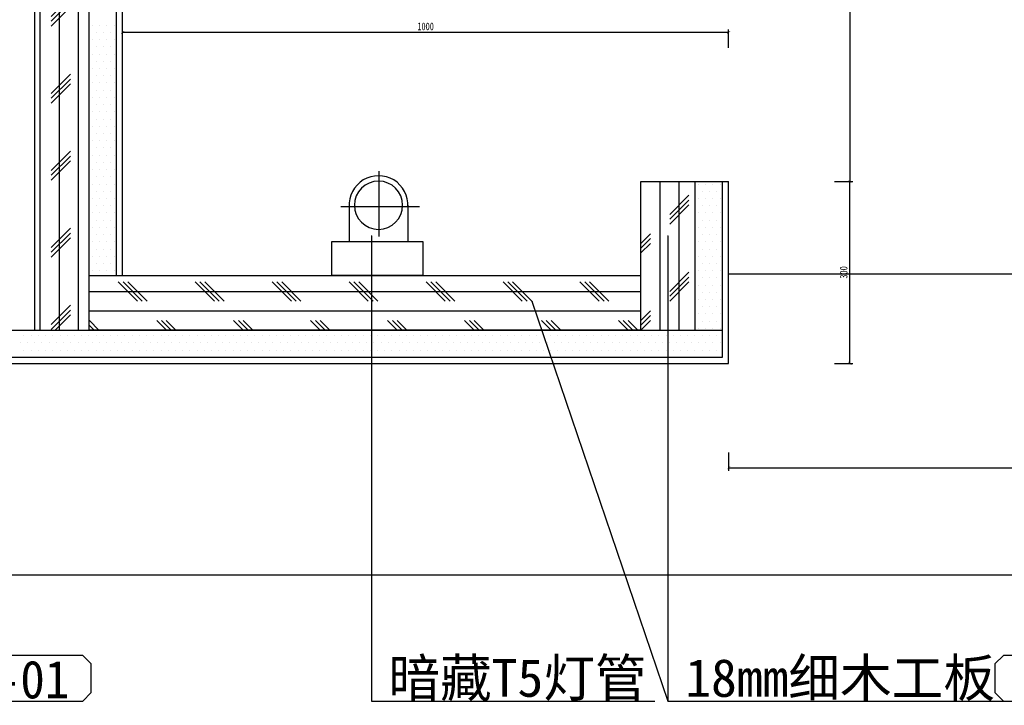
# Model space of a CAD drawing. Header units: millimetres. Extents: x 136 to 1233, y 1496 to 1946.
# Tile 2 of 6: x 477 to 802, y 1496 to 1722. Entities that reach past the tile are written whole.
import ezdxf

# ---------------------------------------------------------------- set-up
doc = ezdxf.new("R2010")
doc.units = ezdxf.units.MM
doc.header["$LTSCALE"] = 5
doc.linetypes.add('DASH', pattern=[0.35, 0.25, -0.1])
doc.layers.get('Defpoints').update_dxf_attribs({"color": 8})
for name, color, linetype in [('A-建筑-拆墙', 251, 'Continuous'), ('B-平面-到顶装饰造型线', 6, 'Continuous'), ('E--图例', 3, 'Continuous'), ('E-尺寸标注', 9, 'Continuous'), ('E-文本', 7, 'Continuous'), ('F-文本', 61, 'Continuous'), ('Q-立面-填充', 251, 'Continuous'), ('Q-立面-完成面造型线', 6, 'Continuous'), ('Q-立面-次粗线', 31, 'Continuous'), ('Q-立面-粗线', 30, 'Continuous')]:
    doc.layers.add(name, color=color, linetype=linetype)
doc.styles.add('-宋体', font='SimSun.ttf', dxfattribs={"width": 0.8})
doc.styles.add('CCD_DIM', font='SimSun.ttf', dxfattribs={"width": 0.8})
doc.styles.get("Standard").update_dxf_attribs({"font": 'SimSun.ttf'})
doc.styles.add('TXT', font='gbenor.shx', dxfattribs={"width": 0.7})
doc.dimstyles.new('1', dxfattribs={"dimscale": 0, "dimtxt": 2.5, "dimasz": 1.5, "dimexe": 1, "dimexo": 0, "dimgap": 0.3, "dimtad": 1, "dimdec": 0, "dimzin": 0, "dimdsep": 46, "dimtxsty": 'Standard', "dimblk": 'ARCHTICK', "dimcen": 0.09, "dimclrd": 8, "dimclre": 8, "dimclrt": 4, "dimadec": 0, "dimazin": 0, "dimtfac": 1, "dimtdec": 0, "dimtix": 1, "dimtofl": 0, "dimtmove": 2, "dimatfit": 3, "dimldrblk": 'DOTSMALL', "dimfxl": 5, "dimfxlon": 1, "dimtolj": 1, "dimtzin": 0, "dimarcsym": 0})
doc.dimstyles.get("Standard").update_dxf_attribs({"dimtxt": 0.18, "dimasz": 0.18, "dimexe": 0.18, "dimexo": 0.0625, "dimgap": 0.09, "dimtad": 0, "dimtih": 1, "dimtoh": 1, "dimdec": 4, "dimzin": 0, "dimdsep": 46, "dimtxsty": 'Standard', "dimcen": 0.09, "dimadec": 0, "dimazin": 0, "dimtfac": 1, "dimtdec": 4, "dimtofl": 0, "dimtmove": 0, "dimatfit": 3, "dimfxl": 1, "dimtolj": 1, "dimtzin": 0, "dimarcsym": 0})

# ---------------------------------------------------------------- blocks, each defined once
blk = doc.blocks.new('A$C7F302FAF')
at = {"layer": 'B-平面-到顶装饰造型线', "color": 8}
for p, q in [((12.95, 10.71), (12.95, 28.62)), ((24.1, 18.84), (2.41, 18.84))]:
    blk.add_line(p, q, dxfattribs=at)
at = {"layer": 'B-平面-到顶装饰造型线', "color": 31}
for p, q in [((4.7, 19.29), (4.7, 9.36)), ((20.9, 19.29), (20.9, 9.36)), ((0, 9.36), (25, 9.36)), ((0, 0), (0, 9.36)), ((25, 9.36), (25, 0)), ((25, 0), (0, 0))]:
    blk.add_line(p, q, dxfattribs=at)
blk.add_ellipse((12.8, 19.29), major_axis=(-5.73, 5.73), ratio=1, start_param=3.871223, end_param=7.124352, dxfattribs=at)
at = {"layer": 'B-平面-到顶装饰造型线', "color": 8}
blk.add_ellipse((12.8, 19.29), major_axis=(4.69, 4.69), ratio=1, start_param=5.497787, end_param=11.780972, dxfattribs=at)
blk = doc.blocks.new('_ArchTick')
at = {"color": 0, "linetype": 'ByBlock', "const_width": 0.15}
blk.add_lwpolyline([(-0.5, -0.5), (0.5, 0.5)], dxfattribs=at)
blk = doc.blocks.new('*D11')
at = {"layer": 'Defpoints', "color": 0, "ltscale": 0.2, "transparency": 16777216}
for p in [(711.42, 1608.54), (911.42, 1608.54), (911.42, 1574.15)]:
    blk.add_point(p, dxfattribs=at)
at = {"layer": 'E-尺寸标注', "color": 44, "lineweight": -2, "ltscale": 0.2, "transparency": 16777216}
for p, q in [((711.42, 1579.15), (711.42, 1573.15)), ((911.42, 1579.15), (911.42, 1573.15)), ((711.42, 1574.15), (911.42, 1574.15))]:
    blk.add_line(p, q, dxfattribs=at)
at = {"layer": 'E-尺寸标注', "color": 44, "lineweight": -2, "ltscale": 0.2, "transparency": 16777216, "rotation": 180}
blk.add_blockref('_ArchTick', (711.42, 1574.15), dxfattribs=at)
at = {"layer": 'E-尺寸标注', "color": 44, "lineweight": -2, "ltscale": 0.2, "transparency": 16777216}
blk.add_blockref('_ArchTick', (911.42, 1574.15), dxfattribs=at)
at = {"layer": 'E-尺寸标注', "color": 50, "ltscale": 0.2, "transparency": 16777216, "insert": (811.42, 1576.15), "char_height": 2.5, "attachment_point": 5, "style": 'CCD_DIM'}
blk.add_mtext('\\A1;1000', dxfattribs=at)
blk = doc.blocks.new('HBA_Leader_Dot')
at = {"color": 0, "linetype": 'ByBlock'}
blk.add_line((-5, 0), (-10, 0), dxfattribs=at)
at = {"color": 0, "linetype": 'ByBlock', "const_width": 5}
blk.add_lwpolyline([(-2.5, 0, 1), (2.5, 0, 1)], format="xyb", close=True, dxfattribs=at)
blk = doc.blocks.new('*D13')
at = {"layer": 'Defpoints', "color": 0, "ltscale": 0.2, "transparency": 16777216}
for p in [(711.42, 1668.54), (751.39, 1668.54), (711.42, 1608.54)]:
    blk.add_point(p, dxfattribs=at)
at = {"layer": 'E-尺寸标注', "color": 44, "lineweight": -2, "ltscale": 0.2, "transparency": 16777216}
for p, q in [((746.39, 1668.54), (752.39, 1668.54)), ((751.39, 1608.54), (751.39, 1668.54)), ((746.39, 1608.54), (752.39, 1608.54))]:
    blk.add_line(p, q, dxfattribs=at)
for p, rotation in [((751.39, 1668.54), 90), ((751.39, 1608.54), 270)]:
    blk.add_blockref('_ArchTick', p, dxfattribs=dict(at, rotation=rotation))
at = {"layer": 'E-尺寸标注', "color": 50, "ltscale": 0.2, "transparency": 16777216, "insert": (749.39, 1638.54), "char_height": 2.5, "attachment_point": 5, "rotation": 90, "style": 'CCD_DIM'}
blk.add_mtext('\\A1;300', dxfattribs=at)
blk = doc.blocks.new('*D14')
at = {"layer": 'Defpoints', "color": 0, "ltscale": 0.2, "transparency": 16777216}
for p in [(511.42, 1717.65), (511.42, 1668.54), (711.42, 1668.54)]:
    blk.add_point(p, dxfattribs=at)
at = {"layer": 'E-尺寸标注', "color": 44, "lineweight": -2, "ltscale": 0.2, "transparency": 16777216}
for p, q in [((511.42, 1712.65), (511.42, 1718.65)), ((711.42, 1717.65), (511.42, 1717.65)), ((711.42, 1712.65), (711.42, 1718.65))]:
    blk.add_line(p, q, dxfattribs=at)
at = {"layer": 'E-尺寸标注', "color": 44, "lineweight": -2, "ltscale": 0.2, "transparency": 16777216, "rotation": 180}
blk.add_blockref('_ArchTick', (511.42, 1717.65), dxfattribs=at)
at = {"layer": 'E-尺寸标注', "color": 44, "lineweight": -2, "ltscale": 0.2, "transparency": 16777216}
blk.add_blockref('_ArchTick', (711.42, 1717.65), dxfattribs=at)
at = {"layer": 'E-尺寸标注', "color": 50, "ltscale": 0.2, "transparency": 16777216, "insert": (611.42, 1719.65), "char_height": 2.5, "attachment_point": 5, "style": 'CCD_DIM'}
blk.add_mtext('\\A1;1000', dxfattribs=at)
blk = doc.blocks.new('*D15')
at = {"layer": 'Defpoints', "color": 0, "ltscale": 0.2, "transparency": 16777216}
for p in [(711.42, 1808.54), (711.42, 1668.54), (751.39, 1668.54)]:
    blk.add_point(p, dxfattribs=at)
at = {"layer": 'E-尺寸标注', "color": 44, "lineweight": -2, "ltscale": 0.2, "transparency": 16777216}
for p, q in [((746.39, 1808.54), (752.39, 1808.54)), ((751.39, 1808.54), (751.39, 1668.54)), ((746.39, 1668.54), (752.39, 1668.54))]:
    blk.add_line(p, q, dxfattribs=at)
for p, rotation in [((751.39, 1808.54), 90), ((751.39, 1668.54), 270)]:
    blk.add_blockref('_ArchTick', p, dxfattribs=dict(at, rotation=rotation))
at = {"layer": 'E-尺寸标注', "color": 50, "ltscale": 0.2, "transparency": 16777216, "insert": (749.39, 1738.54), "char_height": 2.5, "attachment_point": 5, "rotation": 90, "style": 'CCD_DIM'}
blk.add_mtext('\\A1;700', dxfattribs=at)
blk = doc.blocks.new('材料编号1')
at = {"layer": 'E--图例', "color": 3}
blk.add_lwpolyline([(8.715, -1.898), (8.715, -0.637), (8.346, -0.267), (1.889, -0.267), (1.52, -0.637), (1.52, -1.898), (1.889, -2.267), (8.346, -2.267)], close=True, dxfattribs=at)
at = {"layer": 'E-文本', "style": 'TXT', "width": 0.7}
blk.add_attdef('编号', (1.608, -2.296), '', height=2, dxfattribs=at)

msp = doc.modelspace()

# ---------------------------------------------------------------- hatches: boundary and pattern name
at = {"layer": 'Q-立面-填充', "ltscale": 0.2}
h = msp.add_hatch(dxfattribs=at)
h.set_pattern_fill('CORK', color=256, scale=10, angle=90, style=0)
h.set_pattern_definition([(90, (-1104307.877, -602771.918), (-6.35, 4e-16), []), (225, (-1104304.702, -602768.743), (12.70000549, -12.70000549), [8.98026, -8.98026]), (225, (-1104304.702, -602767.156), (12.70000549, -12.70000549), [8.98026, -8.98026]), (225, (-1104304.702, -602765.568), (12.70000549, -12.70000549), [8.98026, -8.98026])])
h.paths.add_polyline_path([(500.42, 1819.54), (482.42, 1819.54), (482.42, 1619.54), (500.42, 1619.54)])
h = msp.add_hatch(dxfattribs=at)
h.set_pattern_fill('CORK', color=256, scale=10, angle=90, style=0)
h.set_pattern_definition([(90, (682.4174, 1619.5437), (-6.35, 4e-16), []), (225, (685.592, 1622.719), (12.7, -12.7), [8.9803, -8.9803]), (225, (685.592, 1624.306), (12.7, -12.7), [8.9803, -8.9803]), (225, (685.592, 1625.894), (12.7, -12.7), [8.9803, -8.9803])])
h.paths.add_polyline_path([(700.42, 1668.54), (682.42, 1668.54), (682.42, 1619.54), (700.42, 1619.54)])
h = msp.add_hatch(dxfattribs=at)
h.set_pattern_fill('CORK', color=256, scale=10, style=0)
h.set_pattern_definition([(0, (500.4174, 1619.5437), (0, 6.35), []), (135, (503.592, 1616.369), (-12.7, -12.7), [8.9803, -8.9803]), (135, (505.18, 1616.369), (-12.7, -12.7), [8.9803, -8.9803]), (135, (506.767, 1616.369), (-12.7, -12.7), [8.9803, -8.9803])])
h.paths.add_polyline_path([(682.42, 1637.54), (511.42, 1637.54), (500.42, 1637.54), (500.42, 1619.54), (682.42, 1619.54)])

# ---------------------------------------------------------------- linework, layer by layer
at = {"layer": 'Defpoints', "linetype": 'Continuous'}
msp.add_lwpolyline([(314.26, 1538.82), (1065.55, 1538.82), (1065.55, 1945.57), (314.26, 1945.57)], close=True, dxfattribs=at)
at = {"layer": 'Q-立面-完成面造型线', "ltscale": 0.2}
for p, q in [((511.42, 1637.54, 6.89), (511.42, 1808.54, 6.89)), ((682.42, 1637.54, 6.89), (682.42, 1668.54, 6.89)), ((682.42, 1668.54, 6.89), (711.42, 1668.54, 6.89)), ((711.42, 1608.54, 6.89), (711.42, 1668.54, 6.89)), ((511.42, 1637.54, 6.89), (682.42, 1637.54, 6.89)), ((314.26, 1608.54, 6.89), (711.42, 1608.54, 6.89))]:
    msp.add_line(p, q, dxfattribs=at)
at = {"layer": 'Q-立面-次粗线', "ltscale": 0.2}
for p, q in [((482.42, 1619.54, 6.89), (482.42, 1837.54, 6.89)), ((500.42, 1619.54, 6.89), (500.42, 1819.54, 6.89)), ((509.42, 1637.54, 6.89), (509.42, 1819.54, 6.89)), ((501.47, 1720.08, 6.89), (501.47, 1720.08, 6.89)), ((503.85, 1720.08, 6.89), (503.85, 1720.08, 6.89)), ((506.23, 1720.08, 6.89), (506.23, 1720.08, 6.89)), ((508.61, 1720.08, 6.89), (508.61, 1720.08, 6.89)), ((502.66, 1717.7, 6.89), (502.66, 1717.7, 6.89)), ((505.04, 1717.7, 6.89), (505.04, 1717.7, 6.89)), ((507.42, 1717.7, 6.89), (507.42, 1717.7, 6.89)), ((501.47, 1715.32, 6.89), (501.47, 1715.32, 6.89)), ((502.66, 1712.94, 6.89), (502.66, 1712.94, 6.89)), ((503.85, 1715.32, 6.89), (503.85, 1715.32, 6.89)), ((505.04, 1712.94, 6.89), (505.04, 1712.94, 6.89)), ((506.23, 1715.32, 6.89), (506.23, 1715.32, 6.89)), ((507.42, 1712.94, 6.89), (507.42, 1712.94, 6.89)), ((508.61, 1715.32, 6.89), (508.61, 1715.32, 6.89)), ((501.47, 1710.56, 6.89), (501.47, 1710.56, 6.89)), ((503.85, 1710.56, 6.89), (503.85, 1710.56, 6.89)), ((506.23, 1710.56, 6.89), (506.23, 1710.56, 6.89)), ((508.61, 1710.56, 6.89), (508.61, 1710.56, 6.89)), ((502.66, 1708.17, 6.89), (502.66, 1708.17, 6.89)), ((505.04, 1708.17, 6.89), (505.04, 1708.17, 6.89)), ((507.42, 1708.17, 6.89), (507.42, 1708.17, 6.89)), ((501.47, 1705.79, 6.89), (501.47, 1705.79, 6.89)), ((502.66, 1703.41, 6.89), (502.66, 1703.41, 6.89)), ((503.85, 1705.79, 6.89), (503.85, 1705.79, 6.89)), ((505.04, 1703.41, 6.89), (505.04, 1703.41, 6.89)), ((506.23, 1705.79, 6.89), (506.23, 1705.79, 6.89)), ((507.42, 1703.41, 6.89), (507.42, 1703.41, 6.89)), ((508.61, 1705.79, 6.89), (508.61, 1705.79, 6.89)), ((501.47, 1701.03, 6.89), (501.47, 1701.03, 6.89)), ((503.85, 1701.03, 6.89), (503.85, 1701.03, 6.89)), ((506.23, 1701.03, 6.89), (506.23, 1701.03, 6.89)), ((508.61, 1701.03, 6.89), (508.61, 1701.03, 6.89)), ((501.47, 1696.27, 6.89), (501.47, 1696.27, 6.89)), ((502.66, 1698.65, 6.89), (502.66, 1698.65, 6.89)), ((503.85, 1696.27, 6.89), (503.85, 1696.27, 6.89)), ((505.04, 1698.65, 6.89), (505.04, 1698.65, 6.89)), ((506.23, 1696.27, 6.89), (506.23, 1696.27, 6.89)), ((507.42, 1698.65, 6.89), (507.42, 1698.65, 6.89)), ((508.61, 1696.27, 6.89), (508.61, 1696.27, 6.89)), ((502.66, 1693.89, 6.89), (502.66, 1693.89, 6.89)), ((505.04, 1693.89, 6.89), (505.04, 1693.89, 6.89)), ((507.42, 1693.89, 6.89), (507.42, 1693.89, 6.89)), ((501.47, 1691.51, 6.89), (501.47, 1691.51, 6.89)), ((503.85, 1691.51, 6.89), (503.85, 1691.51, 6.89)), ((506.23, 1691.51, 6.89), (506.23, 1691.51, 6.89)), ((508.61, 1691.51, 6.89), (508.61, 1691.51, 6.89)), ((501.47, 1686.74, 6.89), (501.47, 1686.74, 6.89)), ((502.66, 1689.12, 6.89), (502.66, 1689.12, 6.89)), ((503.85, 1686.74, 6.89), (503.85, 1686.74, 6.89)), ((505.04, 1689.12, 6.89), (505.04, 1689.12, 6.89)), ((506.23, 1686.74, 6.89), (506.23, 1686.74, 6.89)), ((507.42, 1689.12, 6.89), (507.42, 1689.12, 6.89)), ((508.61, 1686.74, 6.89), (508.61, 1686.74, 6.89)), ((502.66, 1684.36, 6.89), (502.66, 1684.36, 6.89)), ((505.04, 1684.36, 6.89), (505.04, 1684.36, 6.89)), ((507.42, 1684.36, 6.89), (507.42, 1684.36, 6.89)), ((501.47, 1681.98, 6.89), (501.47, 1681.98, 6.89)), ((503.85, 1681.98, 6.89), (503.85, 1681.98, 6.89)), ((506.23, 1681.98, 6.89), (506.23, 1681.98, 6.89)), ((508.61, 1681.98, 6.89), (508.61, 1681.98, 6.89)), ((501.47, 1677.22, 6.89), (501.47, 1677.22, 6.89)), ((502.66, 1679.6, 6.89), (502.66, 1679.6, 6.89)), ((503.85, 1677.22, 6.89), (503.85, 1677.22, 6.89)), ((505.04, 1679.6, 6.89), (505.04, 1679.6, 6.89)), ((506.23, 1677.22, 6.89), (506.23, 1677.22, 6.89)), ((507.42, 1679.6, 6.89), (507.42, 1679.6, 6.89)), ((508.61, 1677.22, 6.89), (508.61, 1677.22, 6.89)), ((502.66, 1674.84, 6.89), (502.66, 1674.84, 6.89)), ((505.04, 1674.84, 6.89), (505.04, 1674.84, 6.89)), ((507.42, 1674.84, 6.89), (507.42, 1674.84, 6.89)), ((501.47, 1672.46, 6.89), (501.47, 1672.46, 6.89)), ((503.85, 1672.46, 6.89), (503.85, 1672.46, 6.89)), ((506.23, 1672.46, 6.89), (506.23, 1672.46, 6.89)), ((508.61, 1672.46, 6.89), (508.61, 1672.46, 6.89)), ((501.47, 1667.69, 6.89), (501.47, 1667.69, 6.89)), ((502.66, 1670.07, 6.89), (502.66, 1670.07, 6.89)), ((503.85, 1667.69, 6.89), (503.85, 1667.69, 6.89)), ((505.04, 1670.07, 6.89), (505.04, 1670.07, 6.89)), ((506.23, 1667.69, 6.89), (506.23, 1667.69, 6.89)), ((507.42, 1670.07, 6.89), (507.42, 1670.07, 6.89)), ((508.61, 1667.69, 6.89), (508.61, 1667.69, 6.89)), ((700.42, 1619.54, 6.89), (700.42, 1668.54, 6.89)), ((701.49, 1667.69, 6.89), (701.49, 1667.69, 6.89)), ((703.87, 1667.69, 6.89), (703.87, 1667.69, 6.89)), ((706.25, 1667.69, 6.89), (706.25, 1667.69, 6.89)), ((708.64, 1667.69, 6.89), (708.64, 1667.69, 6.89)), ((709.42, 1610.54, 6.89), (709.42, 1668.54, 6.89)), ((502.66, 1665.31, 6.89), (502.66, 1665.31, 6.89)), ((505.04, 1665.31, 6.89), (505.04, 1665.31, 6.89)), ((507.42, 1665.31, 6.89), (507.42, 1665.31, 6.89)), ((702.68, 1665.31, 6.89), (702.68, 1665.31, 6.89)), ((705.06, 1665.31, 6.89), (705.06, 1665.31, 6.89)), ((707.44, 1665.31, 6.89), (707.44, 1665.31, 6.89)), ((501.47, 1662.93, 6.89), (501.47, 1662.93, 6.89)), ((502.66, 1660.55, 6.89), (502.66, 1660.55, 6.89)), ((503.85, 1662.93, 6.89), (503.85, 1662.93, 6.89)), ((505.04, 1660.55, 6.89), (505.04, 1660.55, 6.89)), ((506.23, 1662.93, 6.89), (506.23, 1662.93, 6.89)), ((507.42, 1660.55, 6.89), (507.42, 1660.55, 6.89)), ((508.61, 1662.93, 6.89), (508.61, 1662.93, 6.89)), ((701.49, 1662.93, 6.89), (701.49, 1662.93, 6.89)), ((702.68, 1660.55, 6.89), (702.68, 1660.55, 6.89)), ((703.87, 1662.93, 6.89), (703.87, 1662.93, 6.89)), ((705.06, 1660.55, 6.89), (705.06, 1660.55, 6.89)), ((706.25, 1662.93, 6.89), (706.25, 1662.93, 6.89)), ((707.44, 1660.55, 6.89), (707.44, 1660.55, 6.89)), ((708.64, 1662.93, 6.89), (708.64, 1662.93, 6.89)), ((501.47, 1658.17, 6.89), (501.47, 1658.17, 6.89)), ((503.85, 1658.17, 6.89), (503.85, 1658.17, 6.89)), ((506.23, 1658.17, 6.89), (506.23, 1658.17, 6.89)), ((508.61, 1658.17, 6.89), (508.61, 1658.17, 6.89)), ((701.49, 1658.17, 6.89), (701.49, 1658.17, 6.89)), ((703.87, 1658.17, 6.89), (703.87, 1658.17, 6.89)), ((706.25, 1658.17, 6.89), (706.25, 1658.17, 6.89)), ((708.64, 1658.17, 6.89), (708.64, 1658.17, 6.89)), ((502.66, 1655.79, 6.89), (502.66, 1655.79, 6.89)), ((505.04, 1655.79, 6.89), (505.04, 1655.79, 6.89)), ((507.42, 1655.79, 6.89), (507.42, 1655.79, 6.89)), ((702.68, 1655.79, 6.89), (702.68, 1655.79, 6.89)), ((705.06, 1655.79, 6.89), (705.06, 1655.79, 6.89)), ((707.44, 1655.79, 6.89), (707.44, 1655.79, 6.89)), ((501.47, 1653.41, 6.89), (501.47, 1653.41, 6.89)), ((502.66, 1651.02, 6.89), (502.66, 1651.02, 6.89)), ((503.85, 1653.41, 6.89), (503.85, 1653.41, 6.89)), ((505.04, 1651.02, 6.89), (505.04, 1651.02, 6.89)), ((506.23, 1653.41, 6.89), (506.23, 1653.41, 6.89)), ((507.42, 1651.02, 6.89), (507.42, 1651.02, 6.89)), ((508.61, 1653.41, 6.89), (508.61, 1653.41, 6.89)), ((701.49, 1653.41, 6.89), (701.49, 1653.41, 6.89)), ((702.68, 1651.02, 6.89), (702.68, 1651.02, 6.89)), ((703.87, 1653.41, 6.89), (703.87, 1653.41, 6.89)), ((705.06, 1651.02, 6.89), (705.06, 1651.02, 6.89)), ((706.25, 1653.41, 6.89), (706.25, 1653.41, 6.89)), ((707.44, 1651.02, 6.89), (707.44, 1651.02, 6.89)), ((708.64, 1653.41, 6.89), (708.64, 1653.41, 6.89)), ((501.47, 1648.64, 6.89), (501.47, 1648.64, 6.89)), ((503.85, 1648.64, 6.89), (503.85, 1648.64, 6.89)), ((506.23, 1648.64, 6.89), (506.23, 1648.64, 6.89)), ((508.61, 1648.64, 6.89), (508.61, 1648.64, 6.89)), ((701.49, 1648.64, 6.89), (701.49, 1648.64, 6.89)), ((703.87, 1648.64, 6.89), (703.87, 1648.64, 6.89)), ((706.25, 1648.64, 6.89), (706.25, 1648.64, 6.89)), ((708.64, 1648.64, 6.89), (708.64, 1648.64, 6.89)), ((502.66, 1646.26, 6.89), (502.66, 1646.26, 6.89)), ((505.04, 1646.26, 6.89), (505.04, 1646.26, 6.89)), ((507.42, 1646.26, 6.89), (507.42, 1646.26, 6.89)), ((702.68, 1646.26, 6.89), (702.68, 1646.26, 6.89)), ((705.06, 1646.26, 6.89), (705.06, 1646.26, 6.89)), ((707.44, 1646.26, 6.89), (707.44, 1646.26, 6.89)), ((501.47, 1643.88, 6.89), (501.47, 1643.88, 6.89)), ((502.66, 1641.5, 6.89), (502.66, 1641.5, 6.89)), ((503.85, 1643.88, 6.89), (503.85, 1643.88, 6.89)), ((505.04, 1641.5, 6.89), (505.04, 1641.5, 6.89)), ((506.23, 1643.88, 6.89), (506.23, 1643.88, 6.89)), ((507.42, 1641.5, 6.89), (507.42, 1641.5, 6.89)), ((508.61, 1643.88, 6.89), (508.61, 1643.88, 6.89)), ((701.49, 1643.88, 6.89), (701.49, 1643.88, 6.89)), ((702.68, 1641.5, 6.89), (702.68, 1641.5, 6.89)), ((703.87, 1643.88, 6.89), (703.87, 1643.88, 6.89)), ((705.06, 1641.5, 6.89), (705.06, 1641.5, 6.89)), ((706.25, 1643.88, 6.89), (706.25, 1643.88, 6.89)), ((707.44, 1641.5, 6.89), (707.44, 1641.5, 6.89)), ((708.64, 1643.88, 6.89), (708.64, 1643.88, 6.89)), ((501.47, 1639.12, 6.89), (501.47, 1639.12, 6.89)), ((503.85, 1639.12, 6.89), (503.85, 1639.12, 6.89)), ((506.23, 1639.12, 6.89), (506.23, 1639.12, 6.89)), ((508.61, 1639.12, 6.89), (508.61, 1639.12, 6.89)), ((701.49, 1639.12, 6.89), (701.49, 1639.12, 6.89)), ((703.87, 1639.12, 6.89), (703.87, 1639.12, 6.89)), ((706.25, 1639.12, 6.89), (706.25, 1639.12, 6.89)), ((708.64, 1639.12, 6.89), (708.64, 1639.12, 6.89)), ((500.42, 1637.54, 6.89), (511.42, 1637.54, 6.89)), ((682.42, 1619.54, 6.89), (682.42, 1637.54, 6.89)), ((702.68, 1636.74, 6.89), (702.68, 1636.74, 6.89)), ((705.06, 1636.74, 6.89), (705.06, 1636.74, 6.89)), ((707.44, 1636.74, 6.89), (707.44, 1636.74, 6.89)), ((701.49, 1634.36, 6.89), (701.49, 1634.36, 6.89)), ((702.68, 1631.97, 6.89), (702.68, 1631.97, 6.89)), ((703.87, 1634.36, 6.89), (703.87, 1634.36, 6.89)), ((705.06, 1631.97, 6.89), (705.06, 1631.97, 6.89)), ((706.25, 1634.36, 6.89), (706.25, 1634.36, 6.89)), ((707.44, 1631.97, 6.89), (707.44, 1631.97, 6.89)), ((708.64, 1634.36, 6.89), (708.64, 1634.36, 6.89)), ((701.49, 1629.59, 6.89), (701.49, 1629.59, 6.89)), ((703.87, 1629.59, 6.89), (703.87, 1629.59, 6.89)), ((706.25, 1629.59, 6.89), (706.25, 1629.59, 6.89)), ((708.64, 1629.59, 6.89), (708.64, 1629.59, 6.89)), ((701.49, 1624.83, 6.89), (701.49, 1624.83, 6.89)), ((702.68, 1627.21, 6.89), (702.68, 1627.21, 6.89)), ((703.87, 1624.83, 6.89), (703.87, 1624.83, 6.89)), ((705.06, 1627.21, 6.89), (705.06, 1627.21, 6.89)), ((706.25, 1624.83, 6.89), (706.25, 1624.83, 6.89)), ((707.44, 1627.21, 6.89), (707.44, 1627.21, 6.89)), ((708.64, 1624.83, 6.89), (708.64, 1624.83, 6.89)), ((702.68, 1622.45, 6.89), (702.68, 1622.45, 6.89)), ((705.06, 1622.45, 6.89), (705.06, 1622.45, 6.89)), ((707.44, 1622.45, 6.89), (707.44, 1622.45, 6.89)), ((314.26, 1619.54, 6.89), (709.42, 1619.54, 6.89)), ((701.49, 1620.07, 6.89), (701.49, 1620.07, 6.89)), ((703.87, 1620.07, 6.89), (703.87, 1620.07, 6.89)), ((706.25, 1620.07, 6.89), (706.25, 1620.07, 6.89)), ((708.64, 1620.07, 6.89), (708.64, 1620.07, 6.89)), ((477.65, 1615.31, 6.89), (477.65, 1615.31, 6.89)), ((478.84, 1617.69, 6.89), (478.84, 1617.69, 6.89)), ((480.04, 1615.31, 6.89), (480.04, 1615.31, 6.89)), ((481.23, 1617.69, 6.89), (481.23, 1617.69, 6.89)), ((482.42, 1615.31, 6.89), (482.42, 1615.31, 6.89)), ((483.61, 1617.69, 6.89), (483.61, 1617.69, 6.89)), ((484.8, 1615.31, 6.89), (484.8, 1615.31, 6.89)), ((485.99, 1617.69, 6.89), (485.99, 1617.69, 6.89)), ((487.18, 1615.31, 6.89), (487.18, 1615.31, 6.89)), ((488.37, 1617.69, 6.89), (488.37, 1617.69, 6.89)), ((489.56, 1615.31, 6.89), (489.56, 1615.31, 6.89)), ((490.75, 1617.69, 6.89), (490.75, 1617.69, 6.89)), ((491.94, 1615.31, 6.89), (491.94, 1615.31, 6.89)), ((493.13, 1617.69, 6.89), (493.13, 1617.69, 6.89)), ((494.32, 1615.31, 6.89), (494.32, 1615.31, 6.89)), ((495.51, 1617.69, 6.89), (495.51, 1617.69, 6.89)), ((496.7, 1615.31, 6.89), (496.7, 1615.31, 6.89)), ((497.89, 1617.69, 6.89), (497.89, 1617.69, 6.89)), ((499.09, 1615.31, 6.89), (499.09, 1615.31, 6.89)), ((500.28, 1617.69, 6.89), (500.28, 1617.69, 6.89)), ((501.47, 1615.31, 6.89), (501.47, 1615.31, 6.89)), ((502.66, 1617.69, 6.89), (502.66, 1617.69, 6.89)), ((503.85, 1615.31, 6.89), (503.85, 1615.31, 6.89)), ((505.04, 1617.69, 6.89), (505.04, 1617.69, 6.89)), ((506.23, 1615.31, 6.89), (506.23, 1615.31, 6.89)), ((507.42, 1617.69, 6.89), (507.42, 1617.69, 6.89)), ((508.61, 1615.31, 6.89), (508.61, 1615.31, 6.89)), ((509.8, 1617.69, 6.89), (509.8, 1617.69, 6.89)), ((510.99, 1615.31, 6.89), (510.99, 1615.31, 6.89)), ((512.18, 1617.69, 6.89), (512.18, 1617.69, 6.89)), ((513.37, 1615.31, 6.89), (513.37, 1615.31, 6.89)), ((514.56, 1617.69, 6.89), (514.56, 1617.69, 6.89)), ((515.75, 1615.31, 6.89), (515.75, 1615.31, 6.89)), ((516.94, 1617.69, 6.89), (516.94, 1617.69, 6.89)), ((518.14, 1615.31, 6.89), (518.14, 1615.31, 6.89)), ((519.33, 1617.69, 6.89), (519.33, 1617.69, 6.89)), ((520.52, 1615.31, 6.89), (520.52, 1615.31, 6.89)), ((521.71, 1617.69, 6.89), (521.71, 1617.69, 6.89)), ((522.9, 1615.31, 6.89), (522.9, 1615.31, 6.89)), ((524.09, 1617.69, 6.89), (524.09, 1617.69, 6.89)), ((525.28, 1615.31, 6.89), (525.28, 1615.31, 6.89)), ((526.47, 1617.69, 6.89), (526.47, 1617.69, 6.89)), ((527.66, 1615.31, 6.89), (527.66, 1615.31, 6.89)), ((528.85, 1617.69, 6.89), (528.85, 1617.69, 6.89)), ((530.04, 1615.31, 6.89), (530.04, 1615.31, 6.89)), ((531.23, 1617.69, 6.89), (531.23, 1617.69, 6.89)), ((532.42, 1615.31, 6.89), (532.42, 1615.31, 6.89)), ((533.61, 1617.69, 6.89), (533.61, 1617.69, 6.89)), ((534.8, 1615.31, 6.89), (534.8, 1615.31, 6.89)), ((535.99, 1617.69, 6.89), (535.99, 1617.69, 6.89)), ((537.19, 1615.31, 6.89), (537.19, 1615.31, 6.89)), ((538.38, 1617.69, 6.89), (538.38, 1617.69, 6.89)), ((539.57, 1615.31, 6.89), (539.57, 1615.31, 6.89)), ((540.76, 1617.69, 6.89), (540.76, 1617.69, 6.89)), ((541.95, 1615.31, 6.89), (541.95, 1615.31, 6.89)), ((543.14, 1617.69, 6.89), (543.14, 1617.69, 6.89)), ((544.33, 1615.31, 6.89), (544.33, 1615.31, 6.89)), ((545.52, 1617.69, 6.89), (545.52, 1617.69, 6.89)), ((546.71, 1615.31, 6.89), (546.71, 1615.31, 6.89)), ((547.9, 1617.69, 6.89), (547.9, 1617.69, 6.89)), ((549.09, 1615.31, 6.89), (549.09, 1615.31, 6.89)), ((550.28, 1617.69, 6.89), (550.28, 1617.69, 6.89)), ((551.47, 1615.31, 6.89), (551.47, 1615.31, 6.89)), ((552.66, 1617.69, 6.89), (552.66, 1617.69, 6.89)), ((553.85, 1615.31, 6.89), (553.85, 1615.31, 6.89)), ((555.04, 1617.69, 6.89), (555.04, 1617.69, 6.89)), ((556.24, 1615.31, 6.89), (556.24, 1615.31, 6.89)), ((557.43, 1617.69, 6.89), (557.43, 1617.69, 6.89)), ((558.62, 1615.31, 6.89), (558.62, 1615.31, 6.89)), ((559.81, 1617.69, 6.89), (559.81, 1617.69, 6.89)), ((561, 1615.31, 6.89), (561, 1615.31, 6.89)), ((562.19, 1617.69, 6.89), (562.19, 1617.69, 6.89)), ((563.38, 1615.31, 6.89), (563.38, 1615.31, 6.89)), ((564.57, 1617.69, 6.89), (564.57, 1617.69, 6.89)), ((565.76, 1615.31, 6.89), (565.76, 1615.31, 6.89)), ((566.95, 1617.69, 6.89), (566.95, 1617.69, 6.89)), ((568.14, 1615.31, 6.89), (568.14, 1615.31, 6.89)), ((569.33, 1617.69, 6.89), (569.33, 1617.69, 6.89)), ((570.52, 1615.31, 6.89), (570.52, 1615.31, 6.89)), ((571.71, 1617.69, 6.89), (571.71, 1617.69, 6.89)), ((572.9, 1615.31, 6.89), (572.9, 1615.31, 6.89)), ((574.09, 1617.69, 6.89), (574.09, 1617.69, 6.89)), ((575.29, 1615.31, 6.89), (575.29, 1615.31, 6.89)), ((576.48, 1617.69, 6.89), (576.48, 1617.69, 6.89)), ((577.67, 1615.31, 6.89), (577.67, 1615.31, 6.89)), ((578.86, 1617.69, 6.89), (578.86, 1617.69, 6.89)), ((580.05, 1615.31, 6.89), (580.05, 1615.31, 6.89)), ((581.24, 1617.69, 6.89), (581.24, 1617.69, 6.89)), ((582.43, 1615.31, 6.89), (582.43, 1615.31, 6.89)), ((583.62, 1617.69, 6.89), (583.62, 1617.69, 6.89)), ((584.81, 1615.31, 6.89), (584.81, 1615.31, 6.89)), ((586, 1617.69, 6.89), (586, 1617.69, 6.89)), ((587.19, 1615.31, 6.89), (587.19, 1615.31, 6.89)), ((588.38, 1617.69, 6.89), (588.38, 1617.69, 6.89)), ((589.57, 1615.31, 6.89), (589.57, 1615.31, 6.89)), ((590.76, 1617.69, 6.89), (590.76, 1617.69, 6.89)), ((591.95, 1615.31, 6.89), (591.95, 1615.31, 6.89)), ((593.14, 1617.69, 6.89), (593.14, 1617.69, 6.89)), ((594.34, 1615.31, 6.89), (594.34, 1615.31, 6.89)), ((595.53, 1617.69, 6.89), (595.53, 1617.69, 6.89)), ((596.72, 1615.31, 6.89), (596.72, 1615.31, 6.89)), ((597.91, 1617.69, 6.89), (597.91, 1617.69, 6.89)), ((599.1, 1615.31, 6.89), (599.1, 1615.31, 6.89)), ((600.29, 1617.69, 6.89), (600.29, 1617.69, 6.89)), ((601.48, 1615.31, 6.89), (601.48, 1615.31, 6.89)), ((602.67, 1617.69, 6.89), (602.67, 1617.69, 6.89)), ((603.86, 1615.31, 6.89), (603.86, 1615.31, 6.89)), ((605.05, 1617.69, 6.89), (605.05, 1617.69, 6.89)), ((606.24, 1615.31, 6.89), (606.24, 1615.31, 6.89)), ((607.43, 1617.69, 6.89), (607.43, 1617.69, 6.89)), ((608.62, 1615.31, 6.89), (608.62, 1615.31, 6.89)), ((609.81, 1617.69, 6.89), (609.81, 1617.69, 6.89)), ((611, 1615.31, 6.89), (611, 1615.31, 6.89)), ((612.19, 1617.69, 6.89), (612.19, 1617.69, 6.89)), ((613.39, 1615.31, 6.89), (613.39, 1615.31, 6.89)), ((614.58, 1617.69, 6.89), (614.58, 1617.69, 6.89)), ((615.77, 1615.31, 6.89), (615.77, 1615.31, 6.89)), ((616.96, 1617.69, 6.89), (616.96, 1617.69, 6.89)), ((618.15, 1615.31, 6.89), (618.15, 1615.31, 6.89)), ((619.34, 1617.69, 6.89), (619.34, 1617.69, 6.89)), ((620.53, 1615.31, 6.89), (620.53, 1615.31, 6.89)), ((621.72, 1617.69, 6.89), (621.72, 1617.69, 6.89)), ((622.91, 1615.31, 6.89), (622.91, 1615.31, 6.89)), ((624.1, 1617.69, 6.89), (624.1, 1617.69, 6.89)), ((625.29, 1615.31, 6.89), (625.29, 1615.31, 6.89)), ((626.48, 1617.69, 6.89), (626.48, 1617.69, 6.89)), ((627.67, 1615.31, 6.89), (627.67, 1615.31, 6.89)), ((628.86, 1617.69, 6.89), (628.86, 1617.69, 6.89)), ((630.05, 1615.31, 6.89), (630.05, 1615.31, 6.89)), ((631.24, 1617.69, 6.89), (631.24, 1617.69, 6.89)), ((632.44, 1615.31, 6.89), (632.44, 1615.31, 6.89)), ((633.63, 1617.69, 6.89), (633.63, 1617.69, 6.89)), ((634.82, 1615.31, 6.89), (634.82, 1615.31, 6.89)), ((636.01, 1617.69, 6.89), (636.01, 1617.69, 6.89)), ((637.2, 1615.31, 6.89), (637.2, 1615.31, 6.89)), ((638.39, 1617.69, 6.89), (638.39, 1617.69, 6.89)), ((639.58, 1615.31, 6.89), (639.58, 1615.31, 6.89)), ((640.77, 1617.69, 6.89), (640.77, 1617.69, 6.89)), ((641.96, 1615.31, 6.89), (641.96, 1615.31, 6.89)), ((643.15, 1617.69, 6.89), (643.15, 1617.69, 6.89)), ((644.34, 1615.31, 6.89), (644.34, 1615.31, 6.89)), ((645.53, 1617.69, 6.89), (645.53, 1617.69, 6.89)), ((646.72, 1615.31, 6.89), (646.72, 1615.31, 6.89)), ((647.91, 1617.69, 6.89), (647.91, 1617.69, 6.89)), ((649.1, 1615.31, 6.89), (649.1, 1615.31, 6.89)), ((650.29, 1617.69, 6.89), (650.29, 1617.69, 6.89)), ((651.49, 1615.31, 6.89), (651.49, 1615.31, 6.89)), ((652.68, 1617.69, 6.89), (652.68, 1617.69, 6.89)), ((653.87, 1615.31, 6.89), (653.87, 1615.31, 6.89)), ((655.06, 1617.69, 6.89), (655.06, 1617.69, 6.89)), ((656.25, 1615.31, 6.89), (656.25, 1615.31, 6.89)), ((657.44, 1617.69, 6.89), (657.44, 1617.69, 6.89)), ((658.63, 1615.31, 6.89), (658.63, 1615.31, 6.89)), ((659.82, 1617.69, 6.89), (659.82, 1617.69, 6.89)), ((661.01, 1615.31, 6.89), (661.01, 1615.31, 6.89)), ((662.2, 1617.69, 6.89), (662.2, 1617.69, 6.89)), ((663.39, 1615.31, 6.89), (663.39, 1615.31, 6.89)), ((664.58, 1617.69, 6.89), (664.58, 1617.69, 6.89)), ((665.77, 1615.31, 6.89), (665.77, 1615.31, 6.89)), ((666.96, 1617.69, 6.89), (666.96, 1617.69, 6.89)), ((668.15, 1615.31, 6.89), (668.15, 1615.31, 6.89)), ((669.34, 1617.69, 6.89), (669.34, 1617.69, 6.89)), ((670.54, 1615.31, 6.89), (670.54, 1615.31, 6.89)), ((671.73, 1617.69, 6.89), (671.73, 1617.69, 6.89)), ((672.92, 1615.31, 6.89), (672.92, 1615.31, 6.89)), ((674.11, 1617.69, 6.89), (674.11, 1617.69, 6.89)), ((675.3, 1615.31, 6.89), (675.3, 1615.31, 6.89)), ((676.49, 1617.69, 6.89), (676.49, 1617.69, 6.89)), ((677.68, 1615.31, 6.89), (677.68, 1615.31, 6.89)), ((678.87, 1617.69, 6.89), (678.87, 1617.69, 6.89)), ((680.06, 1615.31, 6.89), (680.06, 1615.31, 6.89)), ((681.25, 1617.69, 6.89), (681.25, 1617.69, 6.89)), ((682.44, 1615.31, 6.89), (682.44, 1615.31, 6.89)), ((683.63, 1617.69, 6.89), (683.63, 1617.69, 6.89)), ((684.82, 1615.31, 6.89), (684.82, 1615.31, 6.89)), ((686.01, 1617.69, 6.89), (686.01, 1617.69, 6.89)), ((687.2, 1615.31, 6.89), (687.2, 1615.31, 6.89)), ((688.39, 1617.69, 6.89), (688.39, 1617.69, 6.89)), ((689.59, 1615.31, 6.89), (689.59, 1615.31, 6.89)), ((690.78, 1617.69, 6.89), (690.78, 1617.69, 6.89)), ((691.97, 1615.31, 6.89), (691.97, 1615.31, 6.89)), ((693.16, 1617.69, 6.89), (693.16, 1617.69, 6.89)), ((694.35, 1615.31, 6.89), (694.35, 1615.31, 6.89)), ((695.54, 1617.69, 6.89), (695.54, 1617.69, 6.89)), ((696.73, 1615.31, 6.89), (696.73, 1615.31, 6.89)), ((697.92, 1617.69, 6.89), (697.92, 1617.69, 6.89)), ((699.11, 1615.31, 6.89), (699.11, 1615.31, 6.89)), ((700.3, 1617.69, 6.89), (700.3, 1617.69, 6.89)), ((701.49, 1615.31, 6.89), (701.49, 1615.31, 6.89)), ((702.68, 1617.69, 6.89), (702.68, 1617.69, 6.89)), ((703.87, 1615.31, 6.89), (703.87, 1615.31, 6.89)), ((705.06, 1617.69, 6.89), (705.06, 1617.69, 6.89)), ((706.25, 1615.31, 6.89), (706.25, 1615.31, 6.89)), ((707.44, 1617.69, 6.89), (707.44, 1617.69, 6.89)), ((708.64, 1615.31, 6.89), (708.64, 1615.31, 6.89)), ((478.84, 1612.92, 6.89), (478.84, 1612.92, 6.89)), ((481.23, 1612.92, 6.89), (481.23, 1612.92, 6.89)), ((483.61, 1612.92, 6.89), (483.61, 1612.92, 6.89)), ((485.99, 1612.92, 6.89), (485.99, 1612.92, 6.89)), ((488.37, 1612.92, 6.89), (488.37, 1612.92, 6.89)), ((490.75, 1612.92, 6.89), (490.75, 1612.92, 6.89)), ((493.13, 1612.92, 6.89), (493.13, 1612.92, 6.89)), ((495.51, 1612.92, 6.89), (495.51, 1612.92, 6.89)), ((497.89, 1612.92, 6.89), (497.89, 1612.92, 6.89)), ((500.28, 1612.92, 6.89), (500.28, 1612.92, 6.89)), ((502.66, 1612.92, 6.89), (502.66, 1612.92, 6.89)), ((505.04, 1612.92, 6.89), (505.04, 1612.92, 6.89)), ((507.42, 1612.92, 6.89), (507.42, 1612.92, 6.89)), ((509.8, 1612.92, 6.89), (509.8, 1612.92, 6.89)), ((512.18, 1612.92, 6.89), (512.18, 1612.92, 6.89)), ((514.56, 1612.92, 6.89), (514.56, 1612.92, 6.89)), ((516.94, 1612.92, 6.89), (516.94, 1612.92, 6.89)), ((519.33, 1612.92, 6.89), (519.33, 1612.92, 6.89)), ((521.71, 1612.92, 6.89), (521.71, 1612.92, 6.89)), ((524.09, 1612.92, 6.89), (524.09, 1612.92, 6.89)), ((526.47, 1612.92, 6.89), (526.47, 1612.92, 6.89)), ((528.85, 1612.92, 6.89), (528.85, 1612.92, 6.89)), ((531.23, 1612.92, 6.89), (531.23, 1612.92, 6.89)), ((533.61, 1612.92, 6.89), (533.61, 1612.92, 6.89)), ((535.99, 1612.92, 6.89), (535.99, 1612.92, 6.89)), ((538.38, 1612.92, 6.89), (538.38, 1612.92, 6.89)), ((540.76, 1612.92, 6.89), (540.76, 1612.92, 6.89)), ((543.14, 1612.92, 6.89), (543.14, 1612.92, 6.89)), ((545.52, 1612.92, 6.89), (545.52, 1612.92, 6.89)), ((547.9, 1612.92, 6.89), (547.9, 1612.92, 6.89)), ((550.28, 1612.92, 6.89), (550.28, 1612.92, 6.89)), ((552.66, 1612.92, 6.89), (552.66, 1612.92, 6.89)), ((555.04, 1612.92, 6.89), (555.04, 1612.92, 6.89)), ((557.43, 1612.92, 6.89), (557.43, 1612.92, 6.89)), ((559.81, 1612.92, 6.89), (559.81, 1612.92, 6.89)), ((562.19, 1612.92, 6.89), (562.19, 1612.92, 6.89)), ((564.57, 1612.92, 6.89), (564.57, 1612.92, 6.89)), ((566.95, 1612.92, 6.89), (566.95, 1612.92, 6.89)), ((569.33, 1612.92, 6.89), (569.33, 1612.92, 6.89)), ((571.71, 1612.92, 6.89), (571.71, 1612.92, 6.89)), ((574.09, 1612.92, 6.89), (574.09, 1612.92, 6.89)), ((576.48, 1612.92, 6.89), (576.48, 1612.92, 6.89)), ((578.86, 1612.92, 6.89), (578.86, 1612.92, 6.89)), ((581.24, 1612.92, 6.89), (581.24, 1612.92, 6.89)), ((583.62, 1612.92, 6.89), (583.62, 1612.92, 6.89)), ((586, 1612.92, 6.89), (586, 1612.92, 6.89)), ((588.38, 1612.92, 6.89), (588.38, 1612.92, 6.89)), ((590.76, 1612.92, 6.89), (590.76, 1612.92, 6.89)), ((593.14, 1612.92, 6.89), (593.14, 1612.92, 6.89)), ((595.53, 1612.92, 6.89), (595.53, 1612.92, 6.89)), ((597.91, 1612.92, 6.89), (597.91, 1612.92, 6.89)), ((600.29, 1612.92, 6.89), (600.29, 1612.92, 6.89)), ((602.67, 1612.92, 6.89), (602.67, 1612.92, 6.89)), ((605.05, 1612.92, 6.89), (605.05, 1612.92, 6.89)), ((607.43, 1612.92, 6.89), (607.43, 1612.92, 6.89)), ((609.81, 1612.92, 6.89), (609.81, 1612.92, 6.89)), ((612.19, 1612.92, 6.89), (612.19, 1612.92, 6.89)), ((614.58, 1612.92, 6.89), (614.58, 1612.92, 6.89)), ((616.96, 1612.92, 6.89), (616.96, 1612.92, 6.89)), ((619.34, 1612.92, 6.89), (619.34, 1612.92, 6.89)), ((621.72, 1612.92, 6.89), (621.72, 1612.92, 6.89)), ((624.1, 1612.92, 6.89), (624.1, 1612.92, 6.89)), ((626.48, 1612.92, 6.89), (626.48, 1612.92, 6.89)), ((628.86, 1612.92, 6.89), (628.86, 1612.92, 6.89)), ((631.24, 1612.92, 6.89), (631.24, 1612.92, 6.89)), ((633.63, 1612.92, 6.89), (633.63, 1612.92, 6.89)), ((636.01, 1612.92, 6.89), (636.01, 1612.92, 6.89)), ((638.39, 1612.92, 6.89), (638.39, 1612.92, 6.89)), ((640.77, 1612.92, 6.89), (640.77, 1612.92, 6.89)), ((643.15, 1612.92, 6.89), (643.15, 1612.92, 6.89)), ((645.53, 1612.92, 6.89), (645.53, 1612.92, 6.89)), ((647.91, 1612.92, 6.89), (647.91, 1612.92, 6.89)), ((650.29, 1612.92, 6.89), (650.29, 1612.92, 6.89)), ((652.68, 1612.92, 6.89), (652.68, 1612.92, 6.89)), ((655.06, 1612.92, 6.89), (655.06, 1612.92, 6.89)), ((657.44, 1612.92, 6.89), (657.44, 1612.92, 6.89)), ((659.82, 1612.92, 6.89), (659.82, 1612.92, 6.89)), ((662.2, 1612.92, 6.89), (662.2, 1612.92, 6.89)), ((664.58, 1612.92, 6.89), (664.58, 1612.92, 6.89)), ((666.96, 1612.92, 6.89), (666.96, 1612.92, 6.89)), ((669.34, 1612.92, 6.89), (669.34, 1612.92, 6.89)), ((671.73, 1612.92, 6.89), (671.73, 1612.92, 6.89)), ((674.11, 1612.92, 6.89), (674.11, 1612.92, 6.89)), ((676.49, 1612.92, 6.89), (676.49, 1612.92, 6.89)), ((678.87, 1612.92, 6.89), (678.87, 1612.92, 6.89)), ((681.25, 1612.92, 6.89), (681.25, 1612.92, 6.89)), ((683.63, 1612.92, 6.89), (683.63, 1612.92, 6.89)), ((686.01, 1612.92, 6.89), (686.01, 1612.92, 6.89)), ((688.39, 1612.92, 6.89), (688.39, 1612.92, 6.89)), ((690.78, 1612.92, 6.89), (690.78, 1612.92, 6.89)), ((693.16, 1612.92, 6.89), (693.16, 1612.92, 6.89)), ((695.54, 1612.92, 6.89), (695.54, 1612.92, 6.89)), ((697.92, 1612.92, 6.89), (697.92, 1612.92, 6.89)), ((700.3, 1612.92, 6.89), (700.3, 1612.92, 6.89)), ((702.68, 1612.92, 6.89), (702.68, 1612.92, 6.89)), ((705.06, 1612.92, 6.89), (705.06, 1612.92, 6.89)), ((707.44, 1612.92, 6.89), (707.44, 1612.92, 6.89)), ((314.26, 1610.54, 6.89), (709.42, 1610.54, 6.89))]:
    msp.add_line(p, q, dxfattribs=at)
at = {"layer": 'Q-立面-粗线', "linetype": 'DASH', "ltscale": 5}
msp.add_lwpolyline([(314.26, 1538.82), (1065.55, 1538.82), (1065.55, 1945.57), (314.26, 1945.57)], close=True, dxfattribs=at)

# ---------------------------------------------------------------- block references
at = {"layer": 'B-平面-到顶装饰造型线', "ltscale": 0.2, "extrusion": (0, 0, -1), "xscale": -1.200000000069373, "yscale": 1.200000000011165, "zscale": -1.200000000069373}
msp.add_blockref('A$C7F302FAF', (-580.51, 1637.54, -6.89), dxfattribs=at)
at = {"layer": 'F-文本', "color": 43}
ref = msp.add_blockref('材料编号1', (512.46, 1495.19), dxfattribs=dict(at, xscale=7.5, yscale=7.5, zscale=7.5, rotation=180))
ref.add_attrib('编号', 'PT-01', (453.38, 1498.07), dxfattribs={"color": 7, "height": 12.5, "style": '-宋体', "width": 0.951562})
ref = msp.add_blockref('材料编号1', (864.68, 1495.19), dxfattribs=dict(at, xscale=7.5, yscale=7.5, zscale=7.5, rotation=180))
ref.add_attrib('编号', 'PT-01', (805.6, 1498.07), dxfattribs={"color": 7, "height": 12.5, "style": '-宋体', "width": 0.951562})

# ---------------------------------------------------------------- texts
at = {"layer": 'E-文本', "char_height": 12.5, "width": 336.3677, "attachment_point": 9, "style": '-宋体'}
for s, insert in [('{\\W1;暗藏T5灯管}', (684.33, 1497.19)), ('{\\W1;18mm细木工板}', (799.32, 1497.19))]:
    msp.add_mtext(s, dxfattribs=dict(at, insert=insert))

# ---------------------------------------------------------------- dimensions: what is measured, and where the dimension line sits
at = {"layer": 'E-尺寸标注', "ltscale": 0.2}
for p1, angle, picture, middle in [((711.42, 1808.54, 6.89), 270, '*D15', (749.39, 1738.54, 6.89)), ((711.42, 1608.54, 6.89), 90, '*D13', (749.39, 1638.54, 6.89))]:
    dim = msp.add_linear_dim(base=(751.39, 1668.54, 6.89), p1=p1, p2=(711.42, 1668.54, 6.89), angle=angle, dimstyle='Standard', override={"dimscale": 1, "dimtxt": 2.5, "dimasz": 1, "dimexe": 1, "dimexo": 1, "dimgap": 0.75, "dimtad": 1, "dimtih": 0, "dimtoh": 0, "dimdec": 0, "dimlfac": 5, "dimrnd": 0.005, "dimtxsty": 'CCD_DIM', "dimblk": 'ArchTick', "dimcen": 0.13, "dimclrd": 44, "dimclre": 44, "dimclrt": 50, "dimtdec": 0, "dimtix": 1, "dimtofl": 1, "dimtmove": 2, "dimldrblk": 'HBA_Leader_Dot', "dimfxl": 5, "dimfxlon": 1, "dimtvp": 1}, dxfattribs=at)
    dim.commit()
    dim.dimension.update_dxf_attribs({"geometry": picture, "text_midpoint": middle})
for base, p1, p2, picture, middle in [((511.42, 1717.65, 6.89), (711.42, 1668.54, 6.89), (511.42, 1668.54, 6.89), '*D14', (611.42, 1719.65, 6.89)), ((911.42, 1574.15, 6.89), (711.42, 1608.54, 6.89), (911.42, 1608.54, 6.89), '*D11', (811.42, 1576.15, 6.89))]:
    dim = msp.add_linear_dim(base=base, p1=p1, p2=p2, dimstyle='Standard', override={"dimscale": 1, "dimtxt": 2.5, "dimasz": 1, "dimexe": 1, "dimexo": 1, "dimgap": 0.75, "dimtad": 1, "dimtih": 0, "dimtoh": 0, "dimdec": 0, "dimlfac": 5, "dimrnd": 0.005, "dimtxsty": 'CCD_DIM', "dimblk": 'ArchTick', "dimcen": 0.13, "dimclrd": 44, "dimclre": 44, "dimclrt": 50, "dimtdec": 0, "dimtix": 1, "dimtofl": 1, "dimtmove": 2, "dimldrblk": 'HBA_Leader_Dot', "dimfxl": 5, "dimfxlon": 1, "dimtvp": 1}, dxfattribs=at)
    dim.commit()
    dim.dimension.update_dxf_attribs({"geometry": picture, "text_midpoint": middle})

# ---------------------------------------------------------------- leaders
at = {"layer": 'A-建筑-拆墙'}
for points in [[(593.56, 1650.6), (593.56, 1497.19), (687.1, 1497.19)], [(691.37, 1650.6), (691.37, 1497.19), (802.09, 1497.19)], [(711.62, 1638.03), (1182.28, 1638.03)], [(646.47, 1629.07), (691.37, 1497.19), (802.09, 1497.19)]]:
    msp.add_leader(points, dimstyle='1', override={"dimscale": 0.487633, "dimasz": 0.75, "dimtad": 0, "dimldrblk": 'Dot'}, dxfattribs=at)

doc.saveas('drawing.dxf')
